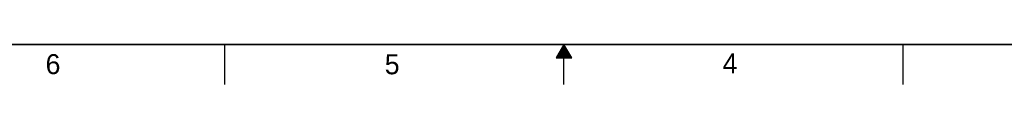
# Model space of a CAD drawing. Header units: inches. Extents: x 0 to 34, y 0 to 22.
# Tile 2 of 55: x 10.2 to 22.5, y 0 to 0.5. Entities that reach past the tile are written whole.
import ezdxf

# ---------------------------------------------------------------- set-up
doc = ezdxf.new("R2010")
doc.units = ezdxf.units.IN
doc.header["$LTSCALE"] = 1.87
doc.header["$MEASUREMENT"] = 0
doc.layers.get('0').update_dxf_attribs({"linetype": 'CONTINUOUS'})
doc.styles.add('TEXTSTYLE_2', font='txt')

msp = doc.modelspace()

# ---------------------------------------------------------------- linework, layer by layer
at = {"color": 2, "linetype": 'CONTINUOUS'}
for p, q in [((12.75, 0), (12.75, 0.5)), ((17, 0.5), (16.902, 0.3303)), ((17.098, 0.3303), (17, 0.5)), ((17, 0), (17, 0.5)), ((21.25, 0), (21.25, 0.5)), ((16.9307, 0.38), (17.0693, 0.38)), ((16.9365, 0.39), (17.0635, 0.39)), ((16.9423, 0.4), (17.0578, 0.4)), ((16.9481, 0.41), (17.052, 0.41)), ((16.9538, 0.42), (17.0462, 0.42)), ((16.9596, 0.43), (17.0404, 0.43)), ((16.9654, 0.44), (17.0347, 0.44)), ((16.9712, 0.45), (17.0289, 0.45)), ((16.9769, 0.46), (17.0231, 0.46)), ((16.9827, 0.47), (17.0173, 0.47)), ((16.9885, 0.48), (17.0116, 0.48)), ((16.9942, 0.49), (17.0058, 0.49)), ((16.902, 0.3303), (17.098, 0.3303)), ((16.9076, 0.34), (17.0924, 0.34)), ((16.9134, 0.35), (17.0866, 0.35)), ((16.9192, 0.36), (17.0808, 0.36)), ((16.925, 0.37), (17.0751, 0.37))]:
    msp.add_line(p, q, dxfattribs=at)
at = {"color": 7, "linetype": 'CONTINUOUS', "const_width": 0.02}
msp.add_lwpolyline([(0.5, 0.5), (33.5, 0.5)], dxfattribs=at)

# ---------------------------------------------------------------- texts
at = {"color": 2, "linetype": 'CONTINUOUS', "char_height": 0.25, "width": 0.25, "attachment_point": 1, "line_spacing_factor": 0.9, "style": 'TEXTSTYLE_2'}
for s, insert in [('6', (10.5033, 0.3784)), ('5', (14.754, 0.3762)), ('4', (18.9884, 0.3869))]:
    msp.add_mtext(s, dxfattribs=dict(at, insert=insert))

doc.saveas('drawing.dxf')
